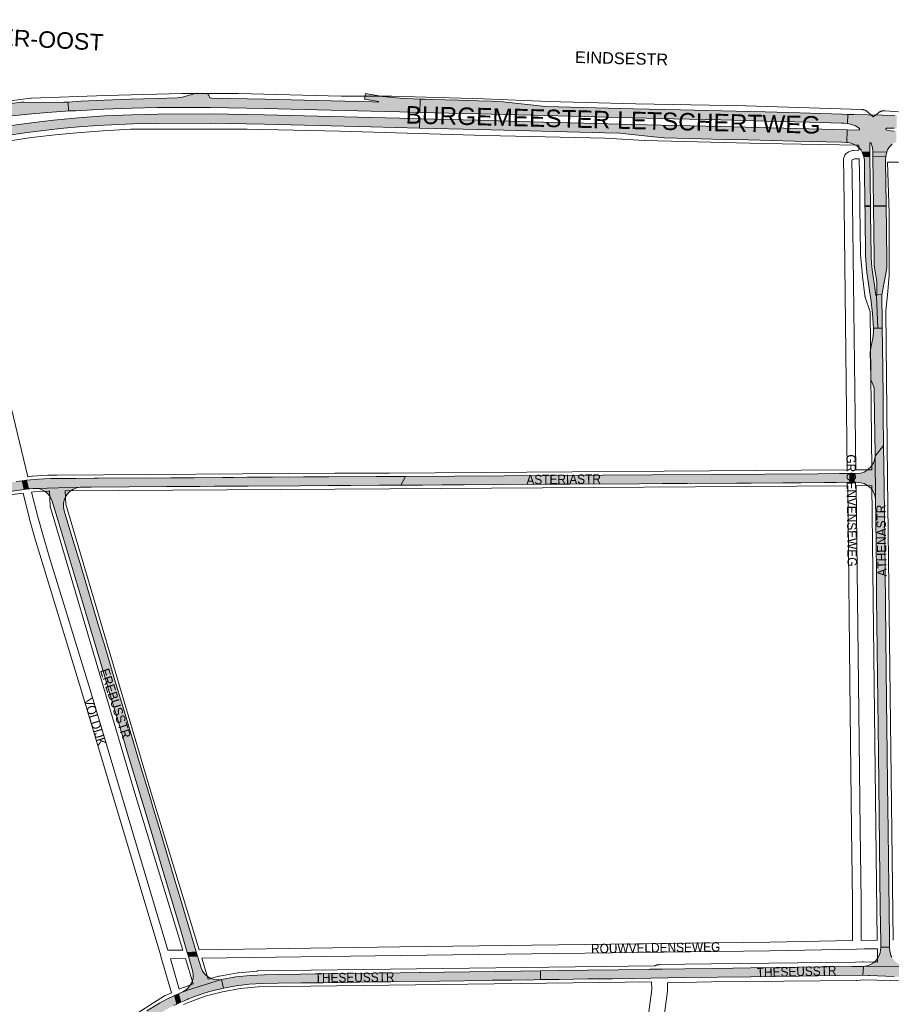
# Paper-space layout 'Layout1' of a CAD drawing. Header units: metres. Extents: x 123097 to 144122, y 392739 to 407589.
# Tile 96 of 256: x 127243 to 127962, y 401420 to 402232. Entities that reach past the tile are written whole.
import ezdxf
from ezdxf.enums import TextEntityAlignment as Align

# ---------------------------------------------------------------- set-up
doc = ezdxf.new("R2010")
doc.units = ezdxf.units.M
doc.header["$MEASUREMENT"] = 0
for name, color, linetype, lineweight in [('gs-anno-wegen algemeen tekst', 7, 'Continuous', 0), ('gs-knt-aanvullende hoofdweg', 7, 'Continuous', 0), ('gs-knt-fietspaden', 7, 'Continuous', 0), ('gs-knt-hoofdweg', 7, 'Continuous', 0), ('gs-knt-wegen algemeen', 7, 'Continuous', 0), ('gs-vlk-plantopografie wegen algemeen', 7, 'Continuous', 0), ('ir-ARC-asfalt-hoofdwegen-te inspecteren', 5, 'Continuous', 0), ('ir-ARC-beton-hoofdwegen-te inspecteren', 253, 'Continuous', 0)]:
    doc.layers.add(name, color=color, linetype=linetype, lineweight=lineweight)
doc.styles.add('Style-Arial', font='arial.ttf')

psp = doc.layouts.get("Layout1")

# ---------------------------------------------------------------- hatches: boundary and pattern name
at = {"layer": 'ir-ARC-asfalt-hoofdwegen-te inspecteren', "linetype": 'Continuous', "lineweight": 13}
for points in [[(127283.188, 402164.271), (127283.534, 402156.861), (127289.249, 402157.128), (127312.608, 402158.299), (127335.904, 402159.133), (127356.566, 402159.615), (127400.608, 402159.806), (127444.925, 402158.984), (127488.805, 402157.842), (127532.794, 402156.724), (127556.593, 402156.091), (127573.107, 402155.703), (127573.408, 402166.667), (127556.862, 402167.359), (127542.221, 402168.863), (127528.335, 402171.262), (127527.423, 402166.526), (127539.057, 402164.573), (127539.047, 402164.202), (127533.629, 402164.329), (127488.664, 402165.499), (127445.606, 402166.576), (127401.215, 402167.461), (127399.849, 402167.793), (127399.167, 402170.006), (127397.908, 402171.413), (127388.804, 402171.656), (127377.526, 402168.366), (127373.154, 402167.608), (127356.244, 402167.248), (127334.207, 402166.702), (127312.893, 402165.914), (127293.953, 402165.056)], [(127583.263, 402166.294), (127577.364, 402166.502), (127573.408, 402166.667), (127573.107, 402155.703), (127621.031, 402154.479), (127665.12, 402153.318), (127708.613, 402152.25), (127748.209, 402151.181), (127781.996, 402150.351), (127821.168, 402149.468), (127858.145, 402148.423), (127894.15, 402147.532), (127920.474, 402146.928), (127922.374, 402146.884), (127925.427, 402146.527), (127925.641, 402154.069), (127920.652, 402154.193), (127886.1, 402155.321), (127857.62, 402156.036), (127821.534, 402156.988), (127787.754, 402157.812), (127749.089, 402158.768), (127676.47, 402160.693), (127641.801, 402164.333), (127631.92, 402165.01), (127621.156, 402165.346), (127605.234, 402165.677)], [(127192.851, 402137.754), (127193.763, 402129.018), (127196.556, 402129.626), (127231.128, 402136.348), (127249.556, 402139.123), (127276.516, 402142.314), (127295.145, 402143.979), (127313.153, 402145.143), (127336.57, 402146.152), (127356.953, 402146.685), (127400.251, 402146.808), (127444.883, 402146.013), (127532.541, 402143.781), (127572.752, 402142.773), (127572.961, 402150.389), (127556.655, 402150.827), (127532.793, 402151.426), (127444.921, 402153.684), (127400.55, 402154.449), (127357.012, 402154.354), (127335.56, 402153.778), (127313.351, 402152.781), (127294.677, 402151.549), (127271.233, 402149.389), (127253.086, 402147.238), (127234.499, 402144.596), (127211.383, 402140.941), (127195.665, 402138.111), (127195.628, 402138.346)], [(127925.279, 402141.308), (127893.832, 402142.093), (127820.823, 402143.989), (127784.064, 402144.902), (127747.799, 402145.828), (127708.155, 402146.942), (127664.005, 402148.043), (127620.556, 402149.174), (127572.961, 402150.389), (127572.752, 402142.773), (127620.808, 402141.546), (127663.594, 402140.372), (127735.594, 402138.605), (127735.576, 402138.846), (127745.101, 402137.808), (127765.866, 402135.464), (127774.344, 402134.72), (127784.798, 402134.497), (127804.764, 402133.99), (127823.788, 402133.468), (127843.748, 402132.976), (127881.809, 402131.994), (127920.682, 402131.029), (127924.983, 402130.864)], [(127937.401, 402122.861), (127943.788, 402122.904), (127943.765, 402124.66), (127943.738, 402127.302), (127943.801, 402128.814), (127943.926, 402130.32), (127944.176, 402130.717), (127944.642, 402130.774), (127944.981, 402130.449), (127945.856, 402127.622), (127946.207, 402124.683), (127946.349, 402123.5), (127946.418, 402122.926), (127957.847, 402123.063), (127958.519, 402124.778), (127960.15, 402127.281), (127962.227, 402129.429), (127962.535, 402129.686), (127963.83, 402130.558), (127965.517, 402131.365), (127965.773, 402140.276), (127963.881, 402140.289), (127960.864, 402140.593), (127957.885, 402141.159), (127957.327, 402141.449), (127957.079, 402142.027), (127957.447, 402142.576), (127958.085, 402142.746), (127963.951, 402142.605), (127965.854, 402142.588), (127966.108, 402153.004), (127964.407, 402153.075), (127954.293, 402153.331), (127930.669, 402153.944), (127925.641, 402154.069), (127925.427, 402146.527), (127928.791, 402145.777), (127932.002, 402144.525), (127934.985, 402142.8), (127935.316, 402142.306), (127935.291, 402141.712), (127934.92, 402141.248), (127934.346, 402141.093), (127925.279, 402141.308), (127924.983, 402130.864), (127925.754, 402130.835), (127928.44, 402130.325), (127930.991, 402129.343), (127933.326, 402127.92), (127935.127, 402126.398), (127936.596, 402124.555)], [(127939.808, 402078.589), (127944.345, 402078.619), (127944.35, 402078.7), (127943.873, 402119.236), (127938.995, 402119.158), (127939.341, 402116.391), (127939.44, 402109.339)], [(127957.33, 402078.709), (127957.284, 402080.097), (127956.845, 402115.893), (127956.887, 402119.51), (127946.405, 402119.29), (127946.882, 402078.719), (127946.885, 402078.624)], [(127944.904, 402036.878), (127944.441, 402072.66), (127944.413, 402074.864), (127944.371, 402078.087), (127944.348, 402078.19), (127939.813, 402078.14), (127939.818, 402077.737), (127939.856, 402074.751), (127939.883, 402072.547), (127939.958, 402066.629), (127940.255, 402041.044), (127940.345, 402037.434), (127940.724, 402030.442), (127941.363, 402023.468), (127941.575, 402022.008), (127943.951, 402006.695), (127944.614, 402002.086), (127946.126, 401989.99), (127946.875, 401977.822), (127950.486, 401977.862), (127949.22, 402004.585), (127948.854, 402004.73), (127948.702, 402005.092), (127947.635, 402013.029), (127945.748, 402025.867), (127945.211, 402031.364)], [(127953.762, 402005.323), (127957.473, 402025.559), (127957.811, 402028.043), (127957.905, 402030.549), (127957.525, 402060.029), (127957.333, 402078.29), (127946.89, 402078.21), (127946.892, 402078.129), (127947.373, 402036.344), (127947.485, 402029.993), (127947.876, 402026.012), (127949.274, 402018.151), (127949.587, 402015.144), (127949.71, 402005.598)], [(127950.486, 401977.862), (127954.097, 401977.901), (127954.044, 401982.702), (127953.997, 401987.339), (127953.832, 402000), (127953.762, 402005.323), (127949.71, 402005.598), (127949.716, 402005.114), (127949.579, 402004.745), (127949.22, 402004.585)]]:
    psp.add_hatch(color=5, dxfattribs=at).paths.add_polyline_path(points, flags=0)
at = {"layer": 'ir-ARC-asfalt-hoofdwegen-te inspecteren', "linetype": 'Continuous', "lineweight": 13, "extrusion": (0, 0, -1)}
psp.add_hatch(color=5, dxfattribs=at).paths.add_polyline_path([(-127236.721, 402152.808), (-127253.192, 402154.594), (-127269.701, 402155.98), (-127280.992, 402156.742), (-127283.534, 402156.861), (-127283.188, 402164.271), (-127279.684, 402164.015), (-127278.13, 402163.977), (-127246.676, 402164.185), (-127244.69, 402164.131), (-127216.677, 402160.489), (-127210.132, 402159.505), (-127192.456, 402156.552), (-127190.923, 402156.235), (-127192.113, 402144.828), (-127194.861, 402145.398), (-127197.563, 402146.424), (-127200.365, 402147.134), (-127201.016, 402147.247), (-127218.415, 402150.233), (-127235.893, 402152.715)], flags=0)
at = {"layer": 'ir-ARC-beton-hoofdwegen-te inspecteren', "linetype": 'Continuous', "lineweight": 13}
for points in [[(127954.944, 401906.309), (127954.764, 401922.405), (127954.256, 401963.349), (127954.097, 401977.901), (127950.486, 401977.862), (127946.875, 401977.822), (127946.955, 401974.398), (127946.193, 401969.273), (127945.001, 401963.166), (127944.149, 401957.833), (127944.292, 401948.482), (127944.52, 401937.439), (127944.53, 401936.959), (127944.708, 401935.796), (127945.042, 401934.672), (127947.031, 401929.563), (127947.409, 401928.062), (127947.522, 401926.519), (127947.758, 401906.397), (127948.136, 401874.129), (127948.169, 401873.178), (127948.142, 401872.224), (127955.225, 401881.092)], [(127952.849, 401467.702), (127960.037, 401467.67), (127959.978, 401471.914), (127959.679, 401500.275), (127959.45, 401517.196), (127958.896, 401563.502), (127958.523, 401601.549), (127958.171, 401627.18), (127957.68, 401670.507), (127956.707, 401749.154), (127956.694, 401750.208), (127956.377, 401777.995), (127955.586, 401847.242), (127955.225, 401881.092), (127948.142, 401872.224), (127948.51, 401836.961), (127948.743, 401819.726), (127949.189, 401778.08), (127949.427, 401755.866), (127951.021, 401627.211), (127952.452, 401500), (127952.814, 401471.796)], [(127557.431, 401848.4), (127561.12, 401855.66), (127536.894, 401855.518), (127497.802, 401855.261), (127477.238, 401855.149), (127451.666, 401854.963), (127441.411, 401854.918), (127431.097, 401854.873), (127419.811, 401854.807), (127410.53, 401854.752), (127386.946, 401854.567), (127368.055, 401854.529), (127308.354, 401854.148), (127304.726, 401854.125), (127289.527, 401853.977), (127281.836, 401853.918), (127275.152, 401853.867), (127268.554, 401853.782), (127258.735, 401853.306), (127248.944, 401852.421), (127250.631, 401845.331), (127251.618, 401845.455), (127254.306, 401845.725), (127256.756, 401845.791), (127293.259, 401846.776), (127294.69, 401846.815), (127296.721, 401846.823), (127302.084, 401846.853), (127364.142, 401847.264), (127381.766, 401847.353), (127392.06, 401847.39), (127403.668, 401847.508), (127417.709, 401847.54), (127431.485, 401847.589), (127474.334, 401847.865), (127497.798, 401848.02), (127499.039, 401848.048), (127516.052, 401848.164), (127539.252, 401848.285)], [(127575.282, 401848.491), (127591.378, 401848.607), (127593.045, 401848.617), (127599.033, 401848.652), (127609.457, 401848.72), (127676.717, 401849.16), (127695.197, 401849.262), (127696.335, 401849.285), (127753.634, 401849.634), (127773.095, 401849.725), (127793.554, 401849.897), (127834.312, 401850.107), (127845.934, 401850.187), (127872.028, 401850.329), (127885.33, 401850.42), (127886.899, 401850.431), (127906.349, 401850.575), (127916.418, 401850.654), (127921.31, 401850.753), (127927.338, 401850.746), (127927.25, 401857.927), (127918.924, 401857.921), (127901.097, 401857.793), (127813.457, 401857.247), (127764.688, 401856.977), (127561.12, 401855.66), (127557.431, 401848.4)], [(127294.673, 401753.044), (127299.92, 401735.447), (127312.632, 401693.121), (127317.316, 401677.338), (127325.198, 401651.014), (127329.643, 401636.171), (127331.367, 401630.428), (127335.247, 401617.498), (127347.388, 401576.825), (127354.555, 401552.902), (127363.454, 401523.248), (127375.152, 401484.013), (127381.379, 401463.235), (127388.792, 401463.625), (127387.396, 401468.295), (127382.119, 401486.008), (127376.232, 401505.616), (127370.393, 401525.237), (127368.998, 401529.89), (127368.418, 401531.825), (127364.506, 401544.877), (127358.932, 401563.559), (127353.595, 401581.278), (127350.724, 401590.865), (127342.132, 401619.552), (127335.993, 401640.122), (127330.097, 401659.763), (127324.24, 401679.352), (127319.479, 401695.155), (127313.656, 401714.775), (127307.764, 401734.428), (127298.63, 401765.058), (127293.044, 401783.727), (127287.129, 401803.349), (127279.957, 401827.384), (127279.381, 401830.3), (127279.388, 401833.272), (127279.979, 401836.185), (127281.13, 401838.926), (127282.796, 401841.387), (127284.949, 401843.502), (127287.48, 401845.145), (127290.287, 401846.251), (127293.259, 401846.776), (127256.756, 401845.791), (127259.53, 401845.352), (127262.164, 401844.38), (127264.559, 401842.913), (127266.62, 401841.006), (127268.27, 401838.733), (127268.537, 401838.322), (127270.071, 401835.127), (127274.927, 401819)], [(127389.835, 401460.138), (127382.404, 401459.794), (127385.79, 401448.433), (127386.317, 401445.116), (127386.095, 401441.765), (127385.135, 401438.546), (127383.485, 401435.621), (127381.228, 401433.134), (127380.721, 401432.707), (127380.206, 401432.311), (127377.603, 401430.772), (127380.384, 401431.646), (127380.957, 401431.826), (127381.53, 401432.006), (127409.687, 401440.851), (127406.659, 401440.536), (127403.632, 401440.85), (127400.733, 401441.78), (127398.087, 401443.285), (127395.807, 401445.301), (127393.99, 401447.744), (127392.714, 401450.507)], [(127749.411, 401441.853), (127791.32, 401442.464), (127845.721, 401443.203), (127885.673, 401443.774), (127898.929, 401443.955), (127900.924, 401443.983), (127937.943, 401444.46), (127938.561, 401451.724), (127929.153, 401451.611), (127928.875, 401451.607), (127908.479, 401451.316), (127908.266, 401451.313), (127885.721, 401450.992), (127866.259, 401450.739), (127845.797, 401450.443), (127831.087, 401450.25), (127830.996, 401450.249), (127814.239, 401450.017), (127814.061, 401450.015), (127791.287, 401449.74), (127772.812, 401449.437), (127764.648, 401449.321), (127762.71, 401449.294), (127762.227, 401449.287), (127761.65, 401449.279), (127711.226, 401448.557), (127687.718, 401448.249), (127672.485, 401448.015), (127672.54, 401440.781), (127687.789, 401440.994), (127711.325, 401441.341), (127731.904, 401441.595)], [(127553.902, 401439.133), (127589.105, 401439.628), (127630.173, 401440.19), (127632.549, 401440.225), (127634.578, 401440.255), (127648.721, 401440.462), (127667.248, 401440.707), (127672.54, 401440.781), (127672.485, 401448.015), (127656.019, 401447.777), (127593.428, 401446.893), (127573.189, 401446.648), (127572.751, 401446.642), (127556.719, 401446.426), (127512.81, 401445.793), (127455.393, 401445.024), (127445.14, 401444.882), (127433.242, 401444.32), (127421.407, 401442.974), (127409.687, 401440.851), (127411.189, 401433.783), (127421.593, 401435.693), (127432.263, 401436.996), (127442.995, 401437.619), (127456.267, 401437.788), (127474.916, 401438.028), (127493.429, 401438.292), (127513, 401438.549), (127533.539, 401438.859), (127533.701, 401438.861), (127548.66, 401439.06), (127549.044, 401439.065)], [(127411.189, 401433.783), (127409.687, 401440.851), (127381.53, 401432.006), (127380.957, 401431.826), (127380.384, 401431.646), (127377.603, 401430.772), (127375.804, 401429.998), (127374.019, 401429.208), (127376.152, 401422.247), (127378.732, 401423.4), (127381.332, 401424.516), (127382.195, 401424.872), (127382.754, 401425.103), (127383.314, 401425.333), (127385.839, 401426.335), (127392.743, 401428.818), (127399.754, 401430.979), (127402.114, 401431.619), (127404.403, 401432.209), (127407.831, 401433.037)]]:
    psp.add_hatch(color=252, dxfattribs=at).paths.add_polyline_path(points, flags=0)
at = {"layer": 'ir-ARC-beton-hoofdwegen-te inspecteren', "linetype": 'Continuous', "lineweight": 13, "extrusion": (0, 0, -1)}
for points in [[(-127930.879, 401850.789), (-127932.545, 401850.821), (-127934.564, 401850.74), (-127936.562, 401850.444), (-127939.28, 401849.677), (-127941.928, 401848.187), (-127944.28, 401846.265), (-127945.776, 401844.581), (-127946.909, 401842.634), (-127947.959, 401839.868), (-127948.51, 401836.961), (-127948.142, 401872.224), (-127948.055, 401871.276), (-127947.908, 401870.333), (-127947.455, 401868.546), (-127946.774, 401866.833), (-127945.866, 401865.163), (-127944.725, 401863.642), (-127942.836, 401861.791), (-127940.742, 401860.177), (-127939.106, 401859.265), (-127937.348, 401858.62), (-127936.414, 401858.413), (-127932.638, 401858.006), (-127930.816, 401857.987)], [(-127112.279, 401774.726), (-127118.973, 401781.77), (-127125.951, 401788.531), (-127132.102, 401793.983), (-127138.417, 401799.243), (-127141.182, 401801.425), (-127147.596, 401806.168), (-127154.206, 401810.632), (-127157.649, 401812.834), (-127160.407, 401814.555), (-127163.182, 401816.25), (-127165.665, 401817.734), (-127172.08, 401821.26), (-127178.61, 401824.568), (-127181.545, 401825.961), (-127194.729, 401831.676), (-127202.499, 401834.525), (-127210.375, 401837.064), (-127218.832, 401839.505), (-127227.373, 401841.634), (-127237.198, 401843.377), (-127247.065, 401844.86), (-127245.301, 401851.985), (-127240.42, 401851.315), (-127239.075, 401851.111), (-127229.57, 401849.481), (-127220.169, 401847.33), (-127213.364, 401845.524), (-127206.634, 401843.456), (-127198.41, 401840.754), (-127190.316, 401837.686), (-127183.212, 401834.649), (-127176.198, 401831.409), (-127169.035, 401827.833), (-127162.03, 401823.958), (-127154.767, 401819.573), (-127147.65, 401814.954), (-127145.331, 401813.399), (-127143.036, 401811.809), (-127137.778, 401807.947), (-127129.536, 401801.303), (-127121.581, 401794.317), (-127113.928, 401787.002), (-127108.536, 401781.312), (-127106.577, 401779.165), (-127093.616, 401764.496), (-127080.022, 401748.683), (-127075.101, 401742.821), (-127070.234, 401736.921), (-127068.04, 401734.227), (-127066.741, 401732.633), (-127062.076, 401726.895), (-127057.445, 401721.134), (-127052.901, 401715.373), (-127048.388, 401709.593), (-127042.619, 401702.103), (-127036.896, 401694.586), (-127027.812, 401682.423), (-127018.89, 401670.14), (-127018.629, 401669.773), (-127007.219, 401653.608), (-126996.125, 401637.224), (-126995.899, 401636.897), (-126983.944, 401618.673), (-126972.305, 401600.246), (-126970.094, 401596.633), (-126966.196, 401590.257), (-126962.343, 401583.855), (-126957.806, 401576.185), (-126953.323, 401568.482), (-126950.719, 401563.934), (-126948.903, 401561.126), (-126946.798, 401558.527), (-126944.429, 401556.166), (-126952.942, 401550.875), (-126954.773, 401555.678), (-126956.981, 401560.32), (-126962.073, 401569.209), (-126966.355, 401576.493), (-126970.687, 401583.748), (-126974.656, 401590.295), (-126978.667, 401596.819), (-126984.269, 401605.755), (-126988.144, 401611.845), (-126992.056, 401617.917), (-126996.983, 401625.456), (-127002.156, 401633.259), (-127013.276, 401649.65), (-127024.705, 401665.828), (-127024.906, 401666.113), (-127033.693, 401678.262), (-127042.685, 401690.26), (-127048.541, 401697.954), (-127054.44, 401705.617), (-127059.108, 401711.591), (-127063.806, 401717.542), (-127072.914, 401728.808), (-127076.044, 401732.632), (-127081.691, 401739.46), (-127087.382, 401746.255), (-127093.779, 401753.692), (-127100.218, 401761.095), (-127106.23, 401767.93)], [(-127943.755, 401452.88), (-127942.572, 401452.387), (-127941.328, 401452.079), (-127939.823, 401451.818), (-127938.561, 401451.724), (-127973.541, 401451.869), (-127972.121, 401452.067), (-127970.628, 401452.419), (-127969.187, 401452.943), (-127967.306, 401453.856), (-127965.582, 401455.039), (-127963.612, 401457.106), (-127961.915, 401459.403), (-127961.235, 401460.711), (-127960.795, 401462.119), (-127960.259, 401464.591), (-127960.018, 401467.108), (-127960.037, 401467.67), (-127952.849, 401467.702), (-127952.853, 401467.198), (-127952.677, 401465.025), (-127952.267, 401462.884), (-127951.852, 401461.476), (-127951.256, 401460.134), (-127950.187, 401458.127), (-127948.813, 401456.314), (-127946.393, 401454.436)], [(-127968.502, 401443.056), (-127991.198, 401442.013), (-128000, 401441.319), (-128011.167, 401440.438), (-128030.047, 401438.209), (-128044.454, 401435.943), (-128046.851, 401435.566), (-128060.929, 401432.85), (-128061.61, 401432.719), (-128073.322, 401430.193), (-128087.895, 401426.58), (-128100.407, 401423.035), (-128103.231, 401422.127), (-128104.621, 401421.654), (-128107.764, 401430.338), (-128106.141, 401430.822), (-128096.275, 401433.678), (-128089.745, 401435.459), (-128074.735, 401439.157), (-128065.691, 401441.101), (-128058.643, 401442.561), (-128049.549, 401444.272), (-128043.192, 401445.372), (-128036.419, 401446.39), (-128027.872, 401447.587), (-128021.755, 401448.373), (-128012.55, 401449.405), (-128004.39, 401450.128), (-128000, 401450.452), (-127989.929, 401451.135), (-127973.541, 401451.869), (-127938.561, 401451.724), (-127937.941, 401444.432), (-127942.453, 401444.208), (-127943.382, 401444.17), (-127963.958, 401443.265)], [(-127294.682, 401315.887), (-127292.048, 401317.623), (-127289.824, 401319.86), (-127288.103, 401322.504), (-127286.958, 401325.443), (-127286.437, 401328.554), (-127286.562, 401331.706), (-127287.327, 401334.766), (-127287.557, 401335.314), (-127288.261, 401336.565), (-127298.78, 401353.215), (-127302.132, 401358.472), (-127309.104, 401368.409), (-127316.707, 401377.873), (-127323.383, 401385.175), (-127330.475, 401392.075), (-127338.482, 401398.95), (-127346.848, 401405.383), (-127355.165, 401410.957), (-127363.784, 401416.051), (-127365.749, 401417.112), (-127367.725, 401418.149), (-127370.29, 401419.451), (-127372.874, 401420.714), (-127370.779, 401427.717), (-127364.518, 401424.622), (-127358.376, 401421.298), (-127357.242, 401420.654), (-127348.046, 401414.99), (-127339.232, 401408.747), (-127330.523, 401401.756), (-127322.229, 401394.278), (-127316.031, 401387.979), (-127308.171, 401378.962), (-127301.33, 401370.086), (-127295.062, 401360.797), (-127292.79, 401357.27), (-127280.876, 401338.473), (-127279.269, 401336.303), (-127277.299, 401334.456), (-127276.765, 401334.058), (-127276.2, 401333.675), (-127273.615, 401332.342), (-127270.822, 401331.532), (-127267.924, 401331.277), (-127265.032, 401331.585), (-127262.254, 401332.446)]]:
    psp.add_hatch(color=252, dxfattribs=at).paths.add_polyline_path(points, flags=0)

# ---------------------------------------------------------------- linework, layer by layer
at = {"layer": 'gs-knt-aanvullende hoofdweg', "color": 7, "linetype": 'Continuous', "flags": 128}
for points in [[(127766.521, 401452.105), (127766.525, 401452.106)], [(127766.525, 401452.106), (127766.688, 401452.204), (127767.015, 401452.375), (127767.349, 401452.531), (127767.69, 401452.669), (127768.038, 401452.791), (127768.392, 401452.896), (127768.75, 401452.983), (127769.112, 401453.053), (127769.477, 401453.104), (127769.844, 401453.138), (127770.212, 401453.154), (127813.109, 401453.925), (127813.172, 401453.926), (127932.105, 401455.073), (127937.614, 401455.535), (127937.872, 401455.552), (127937.956, 401455.555), (127938.001, 401455.557), (127938.045, 401455.557), (127938.13, 401455.56), (127938.388, 401455.56), (127950.203, 401455.328)], [(128148.237, 401401.786), (128119.904, 401412.759), (128102.434, 401419.093), (128089.08, 401422.87), (128075.465, 401426.288), (128061.646, 401429.325), (128061.524, 401429.353), (128052.515, 401431.491), (128024.204, 401436.279), (128004.03, 401438.291), (127972.225, 401439.874), (127938.482, 401440.535), (127933.082, 401440.082), (127932.805, 401440.064), (127932.527, 401440.056), (127813.348, 401438.907), (127777.052, 401438.254)]]:
    psp.add_lwpolyline(points, dxfattribs=at)
at = {"layer": 'gs-knt-fietspaden', "color": 7, "linetype": 'Continuous', "flags": 128}
for points in [[(127193.353, 402124.469), (127193.363, 402124.269), (127193.75, 402118.841), (127194.415, 402112.424), (127194.426, 402112.299), (127195.826, 402091.614), (127197.14, 402078.09), (127198.11, 402071.773), (127202.049, 402053.536), (127203.733, 402045.982), (127218.165, 401987.692), (127218.18, 401987.631), (127224.131, 401961.628), (127249.948, 401855.38)], [(127925.194, 401861.013), (127922.377, 402102.661), (127922.001, 402116.356), (127922.001, 402116.524), (127922.008, 402116.692), (127922.024, 402116.859), (127922.047, 402117.026), (127922.079, 402117.191), (127922.118, 402117.354), (127922.165, 402117.515), (127922.22, 402117.674), (127923.168, 402120.226), (127923.227, 402120.376), (127923.293, 402120.522), (127923.366, 402120.665), (127923.445, 402120.805), (127923.531, 402120.941), (127923.622, 402121.073), (127923.72, 402121.2), (127923.823, 402121.323), (127923.932, 402121.441), (127924.046, 402121.554), (127924.165, 402121.662), (127924.289, 402121.764), (127924.418, 402121.86), (127925.608, 402122.71), (127925.731, 402122.794), (127925.858, 402122.874), (127925.989, 402122.947), (127926.122, 402123.015), (127926.258, 402123.077), (127926.397, 402123.133), (127926.537, 402123.184), (127929.599, 402124.205), (127929.745, 402124.25), (127929.894, 402124.289), (127930.044, 402124.321), (127930.196, 402124.347), (127930.348, 402124.366), (127930.501, 402124.379), (127930.655, 402124.385), (127934.848, 402124.449)], [(127935.008, 402117.431), (127931.305, 402117.374), (127929.355, 402116.723), (127929.037, 402115.868), (127929.395, 402102.825), (127929.395, 402102.774), (127929.396, 402102.769), (127929.395, 402102.766), (127932.214, 401861.026)], [(127929.638, 401472.978), (127929.638, 401505.657), (127928.766, 401564.845), (127928.766, 401564.856), (127927.646, 401661.117), (127927.646, 401661.12), (127925.629, 401847.996)], [(127932.649, 401848.005), (127934.666, 401661.197), (127935.786, 401564.943), (127936.658, 401505.735), (127936.658, 401505.683), (127936.658, 401473.093)], [(127368.302, 401429.977), (127359.605, 401459.942), (127359.565, 401460.08), (127359.449, 401460.479), (127294.592, 401677.716), (127260.924, 401787.685), (127260.914, 401787.716), (127255.609, 401805.65), (127255.595, 401805.699), (127251.446, 401820.505), (127251.422, 401820.594), (127246.084, 401841.772)], [(127253.102, 401842.654), (127258.218, 401822.355), (127262.348, 401807.617), (127267.641, 401789.724), (127301.308, 401679.76), (127301.314, 401679.739), (127301.315, 401679.736), (127301.316, 401679.733)], [(127301.316, 401679.733), (127365.42, 401465.018), (127377.73, 401465.197)], [(127391.287, 401465.393), (127556.647, 401467.793), (127556.653, 401467.793), (127861.358, 401471.67), (127929.638, 401472.978)], [(127950.072, 401466.254), (127939.052, 401466.104), (127932.931, 401466.02), (127861.481, 401464.651), (127861.459, 401464.65), (127556.746, 401460.773), (127393.43, 401458.404)], [(127936.658, 401473.093), (127949.988, 401473.274)], [(127379.872, 401458.207), (127367.47, 401458.027), (127374.779, 401432.847)]]:
    psp.add_lwpolyline(points, dxfattribs=at)
at = {"layer": 'gs-knt-hoofdweg', "color": 7, "linetype": 'Continuous', "flags": 128}
for points in [[(127190.001, 402158.086), (127209.251, 402161.764), (127209.491, 402161.806), (127209.732, 402161.841), (127252.4, 402167.33), (127252.763, 402167.368), (127253.128, 402167.39), (127314.163, 402169.63), (127314.256, 402169.632), (127376.858, 402171.201), (127377.059, 402171.204), (127422.975, 402171.204)], [(127422.975, 402171.204), (127423.182, 402171.201), (127423.186, 402171.201), (127423.19, 402171.201), (127508.305, 402168.963), (127549.748, 402168.963), (127549.974, 402168.96), (127625.455, 402166.832), (127625.547, 402166.829), (127679.032, 402164.702), (127751.068, 402162.688), (127841.742, 402161.008), (127841.837, 402161.005), (127936.908, 402158.121), (127937.298, 402158.1), (127937.687, 402158.06), (127938.074, 402158), (127938.457, 402157.922), (127938.836, 402157.825), (127939.209, 402157.71), (127939.577, 402157.577), (127939.937, 402157.426), (127940.29, 402157.258), (127940.634, 402157.072), (127940.969, 402156.87), (127941.294, 402156.652), (127941.607, 402156.419), (127941.909, 402156.17), (127946.542, 402152.158), (127950.898, 402155.431), (127951.212, 402155.656), (127951.536, 402155.864), (127951.869, 402156.057), (127952.212, 402156.234), (127952.563, 402156.394), (127952.921, 402156.537), (127953.286, 402156.662), (127953.656, 402156.77), (127954.031, 402156.86), (127954.409, 402156.932), (127954.791, 402156.985), (127955.175, 402157.02), (127955.56, 402157.037), (127955.946, 402157.034), (127956.331, 402157.014), (127967.409, 402156.153)], [(127934.749, 402128.779), (127855.681, 402130.018), (127855.596, 402130.02), (127758.512, 402132.576), (127758.239, 402132.588), (127725.759, 402134.553), (127627.086, 402136.757), (127627.04, 402136.758), (127506.983, 402140.127), (127430.799, 402141.866), (127334.63, 402141.866), (127312.049, 402140.49), (127293.343, 402139.104), (127272.382, 402137.261), (127253.014, 402134.968), (127226.084, 402130.824), (127201.417, 402126.348), (127193.353, 402124.469)]]:
    psp.add_lwpolyline(points, dxfattribs=at)
at = {"layer": 'gs-knt-wegen algemeen', "color": 7, "linetype": 'Continuous', "flags": 128}
for points in [[(127934.848, 402124.449), (127934.749, 402128.779)], [(127945.343, 401860.98), (127944.038, 401991.359), (127940.018, 402003.436), (127939.941, 402003.683), (127939.875, 402003.932), (127939.818, 402004.183), (127939.771, 402004.437), (127939.734, 402004.692), (127937.75, 402020.723), (127937.73, 402020.913), (127936.064, 402038.611), (127936.044, 402038.877), (127936.036, 402039.143), (127935.572, 402078.088), (127935.571, 402078.165), (127935.571, 402092.717), (127935.008, 402117.431)], [(127958.399, 402114.728), (127959.763, 402072.446), (127959.766, 402072.236), (127959.766, 402022.079), (127959.761, 402021.829), (127959.747, 402021.58), (127958.715, 402008.167), (127958.699, 402007.994), (127957.05, 401992.141), (127958.429, 401854.52), (127963.006, 401473.45)], [(128117.699, 401475.451), (128128.126, 401501.708), (128129.024, 401504.555), (128129.763, 401507.492), (128130.312, 401510.377), (128130.936, 401516.582), (128134.787, 401968.141), (128134.787, 401968.162), (128135.859, 402060.562), (128136.439, 402110.479), (127967.1, 402114.777), (127966.861, 402114.777), (127958.399, 402114.728)], [(127249.948, 401855.38), (127253.384, 401855.812), (127253.611, 401855.837), (127253.839, 401855.853), (127266.41, 401856.543), (127266.601, 401856.551), (127273.922, 401856.738), (127274.046, 401856.74), (127502.932, 401858.211), (127502.954, 401858.211), (127548.102, 401858.348), (127925.194, 401861.013)], [(127932.214, 401861.026), (127945.343, 401860.98)], [(127925.629, 401847.996), (127548.181, 401845.328), (127503.005, 401845.191), (127280.852, 401843.763)], [(127945.486, 401847.96), (127932.649, 401848.005)], [(127949.988, 401473.274), (127945.486, 401847.96)], [(127246.084, 401841.772), (127239.457, 401840.939), (127229.289, 401839.029), (127215.885, 401835.712), (127207.676, 401833.168), (127197.987, 401829.879), (127190.778, 401827.092), (127183.782, 401823.929), (127174.847, 401819.64), (127163.355, 401813.092), (127149.515, 401803.941), (127139.821, 401796.914), (127130.784, 401789.079), (127122.842, 401781.631), (127114.632, 401773.153), (127097.518, 401753.711), (127078.595, 401731.168), (127060.324, 401708.455), (127043.086, 401685.722), (127005.072, 401632.755), (126986.381, 401603.709), (126969.18, 401575.379), (126969.178, 401575.375), (126969.176, 401575.372)], [(127267.831, 401843.558), (127267.029, 401843.538), (127254.781, 401842.865), (127253.102, 401842.654)], [(127377.73, 401465.197), (127338.098, 401594.47), (127338.079, 401594.534), (127268.557, 401829.938), (127268.486, 401830.198), (127268.425, 401830.461), (127268.376, 401830.726), (127268.338, 401830.993), (127268.311, 401831.262), (127268.295, 401831.531), (127267.831, 401843.558)], [(127280.852, 401843.763), (127281.274, 401832.846), (127350.556, 401598.254), (127391.287, 401465.393)], [(127950.203, 401455.328), (127950.072, 401466.254)], [(127386.242, 401437.431), (127379.872, 401458.207)], [(127393.43, 401458.404), (127398.668, 401441.319)], [(127398.668, 401441.319), (127407.447, 401443.53), (127407.673, 401443.583), (127407.901, 401443.627), (127423.042, 401446.31), (127423.286, 401446.349), (127423.53, 401446.378), (127438.864, 401447.911), (127439.145, 401447.933), (127439.428, 401447.942), (127766.521, 401452.105)], [(127766.521, 401452.105), (127766.525, 401452.106)], [(127374.779, 401432.847), (127378.61, 401434.544), (127378.78, 401434.616), (127378.951, 401434.684), (127386.242, 401437.431)], [(127764.006, 401439.054), (127439.877, 401434.927), (127425.071, 401433.447), (127410.402, 401430.847), (127396.207, 401427.273), (127383.715, 401422.565), (127378.395, 401420.208)], [(127738.697, 401241.974), (127756.193, 401373.677), (127756.195, 401373.694), (127764.175, 401432.589), (127764.006, 401439.054)], [(127777.052, 401438.254), (127777.204, 401432.403), (127777.205, 401432.142), (127777.196, 401431.881), (127777.177, 401431.62), (127777.147, 401431.36), (127769.098, 401371.954)], [(127340.746, 401413.375), (127362.595, 401427.366), (127362.807, 401427.496), (127363.023, 401427.618), (127363.244, 401427.731), (127363.469, 401427.836), (127368.302, 401429.977)]]:
    psp.add_lwpolyline(points, dxfattribs=at)
at = {"layer": 'gs-vlk-plantopografie wegen algemeen', "color": 7, "linetype": 'Continuous', "flags": 128}
for points in [[(127193.353, 402124.469), (127193.363, 402124.269), (127193.75, 402118.841), (127194.415, 402112.424), (127194.426, 402112.299), (127195.826, 402091.614), (127197.14, 402078.09), (127198.11, 402071.773), (127202.049, 402053.536), (127203.733, 402045.982), (127218.165, 401987.692), (127218.18, 401987.631), (127224.131, 401961.628), (127249.948, 401855.38)], [(127368.302, 401429.977), (127359.605, 401459.942), (127359.565, 401460.08), (127359.449, 401460.479), (127294.592, 401677.716), (127260.924, 401787.685), (127260.914, 401787.716), (127255.609, 401805.65), (127255.595, 401805.699), (127251.446, 401820.505), (127251.422, 401820.594), (127246.084, 401841.772)], [(127253.102, 401842.654), (127258.218, 401822.355), (127262.348, 401807.617), (127267.641, 401789.724), (127301.308, 401679.76), (127301.314, 401679.739), (127301.315, 401679.736), (127301.316, 401679.733)], [(127301.316, 401679.733), (127365.42, 401465.018), (127377.73, 401465.197)], [(127391.287, 401465.393), (127556.647, 401467.793), (127556.653, 401467.793), (127861.358, 401471.67), (127929.638, 401472.978)], [(127950.072, 401466.254), (127939.052, 401466.104), (127932.931, 401466.02), (127861.481, 401464.651), (127861.459, 401464.65), (127556.746, 401460.773), (127393.43, 401458.404)], [(127936.658, 401473.093), (127949.988, 401473.274)], [(127379.872, 401458.207), (127367.47, 401458.027), (127374.779, 401432.847)]]:
    psp.add_lwpolyline(points, dxfattribs=at)
at = {"layer": 'ir-ARC-asfalt-hoofdwegen-te inspecteren', "color": 5, "linetype": 'Continuous', "lineweight": 13}
for points in [[(127283.188, 402164.271), (127283.534, 402156.861), (127289.249, 402157.128), (127312.608, 402158.299), (127335.904, 402159.133), (127356.566, 402159.615), (127400.608, 402159.806), (127444.925, 402158.984), (127488.805, 402157.842), (127532.794, 402156.724), (127556.593, 402156.091), (127573.107, 402155.703), (127573.408, 402166.667), (127556.862, 402167.359), (127542.221, 402168.863), (127528.335, 402171.262), (127527.423, 402166.526), (127539.057, 402164.573), (127539.047, 402164.202), (127533.629, 402164.329), (127488.664, 402165.499), (127445.606, 402166.576), (127401.215, 402167.461), (127399.849, 402167.793), (127399.167, 402170.006), (127397.908, 402171.413), (127388.804, 402171.656), (127377.526, 402168.366), (127373.154, 402167.608), (127356.244, 402167.248), (127334.207, 402166.702), (127312.893, 402165.914), (127293.953, 402165.056)], [(127236.721, 402152.808), (127253.192, 402154.594), (127269.701, 402155.98), (127280.992, 402156.742), (127283.534, 402156.861), (127283.188, 402164.271), (127279.684, 402164.015), (127278.13, 402163.977), (127246.676, 402164.185), (127244.69, 402164.131), (127216.677, 402160.489), (127210.132, 402159.505), (127192.456, 402156.552), (127190.923, 402156.235), (127192.113, 402144.828), (127194.861, 402145.398), (127197.563, 402146.424), (127200.365, 402147.134), (127201.016, 402147.247), (127218.415, 402150.233), (127235.893, 402152.715)], [(127583.263, 402166.294), (127577.364, 402166.502), (127573.408, 402166.667), (127573.107, 402155.703), (127621.031, 402154.479), (127665.12, 402153.318), (127708.613, 402152.25), (127748.209, 402151.181), (127781.996, 402150.351), (127821.168, 402149.468), (127858.145, 402148.423), (127894.15, 402147.532), (127920.474, 402146.928), (127922.374, 402146.884), (127925.427, 402146.527), (127925.641, 402154.069), (127920.652, 402154.193), (127886.1, 402155.321), (127857.62, 402156.036), (127821.534, 402156.988), (127787.754, 402157.812), (127749.089, 402158.768), (127676.47, 402160.693), (127641.801, 402164.333), (127631.92, 402165.01), (127621.156, 402165.346), (127605.234, 402165.677)], [(127925.279, 402141.308), (127893.832, 402142.093), (127820.823, 402143.989), (127784.064, 402144.902), (127747.799, 402145.828), (127708.155, 402146.942), (127664.005, 402148.043), (127620.556, 402149.174), (127572.961, 402150.389), (127572.752, 402142.773), (127620.808, 402141.546), (127663.594, 402140.372), (127735.594, 402138.605), (127735.576, 402138.846), (127745.101, 402137.808), (127765.866, 402135.464), (127774.344, 402134.72), (127784.798, 402134.497), (127804.764, 402133.99), (127823.788, 402133.468), (127843.748, 402132.976), (127881.809, 402131.994), (127920.682, 402131.029), (127924.983, 402130.864)], [(127938.995, 402119.158), (127943.873, 402119.236), (127943.788, 402122.904), (127937.401, 402122.861)], [(127946.405, 402119.29), (127956.887, 402119.51), (127957.847, 402123.063), (127946.418, 402122.926)], [(127939.808, 402078.589), (127944.345, 402078.619), (127944.35, 402078.7), (127943.873, 402119.236), (127938.995, 402119.158), (127939.341, 402116.391), (127939.44, 402109.339)], [(127957.33, 402078.709), (127957.284, 402080.097), (127956.845, 402115.893), (127956.887, 402119.51), (127946.405, 402119.29), (127946.882, 402078.719), (127946.885, 402078.624)], [(127944.904, 402036.878), (127944.441, 402072.66), (127944.413, 402074.864), (127944.371, 402078.087), (127944.348, 402078.19), (127939.813, 402078.14), (127939.818, 402077.737), (127939.856, 402074.751), (127939.883, 402072.547), (127939.958, 402066.629), (127940.255, 402041.044), (127940.345, 402037.434), (127940.724, 402030.442), (127941.363, 402023.468), (127941.575, 402022.008), (127943.951, 402006.695), (127944.614, 402002.086), (127946.126, 401989.99), (127946.875, 401977.822), (127950.486, 401977.862), (127949.22, 402004.585), (127948.854, 402004.73), (127948.702, 402005.092), (127947.635, 402013.029), (127945.748, 402025.867), (127945.211, 402031.364)], [(127953.762, 402005.323), (127957.473, 402025.559), (127957.811, 402028.043), (127957.905, 402030.549), (127957.525, 402060.029), (127957.333, 402078.29), (127946.89, 402078.21), (127946.892, 402078.129), (127947.373, 402036.344), (127947.485, 402029.993), (127947.876, 402026.012), (127949.274, 402018.151), (127949.587, 402015.144), (127949.71, 402005.598)], [(127950.486, 401977.862), (127954.097, 401977.901), (127954.044, 401982.702), (127953.997, 401987.339), (127953.832, 402000), (127953.762, 402005.323), (127949.71, 402005.598), (127949.716, 402005.114), (127949.579, 402004.745), (127949.22, 402004.585)]]:
    psp.add_lwpolyline(points, close=True, dxfattribs=at)
for points in [[(127231.128, 402136.348), (127249.556, 402139.123), (127276.516, 402142.314), (127295.145, 402143.979), (127313.153, 402145.143), (127336.57, 402146.152), (127356.953, 402146.685), (127400.251, 402146.808), (127444.883, 402146.013), (127532.541, 402143.781), (127572.752, 402142.773), (127572.961, 402150.389), (127556.655, 402150.827), (127532.793, 402151.426), (127444.921, 402153.684), (127400.55, 402154.449), (127357.012, 402154.354), (127335.56, 402153.778), (127313.351, 402152.781), (127294.677, 402151.549), (127271.233, 402149.389), (127253.086, 402147.238), (127234.499, 402144.596)], [(127964.407, 402153.075), (127954.293, 402153.331), (127930.669, 402153.944), (127925.641, 402154.069), (127925.427, 402146.527), (127928.791, 402145.777), (127932.002, 402144.525), (127934.985, 402142.8), (127935.316, 402142.306), (127935.291, 402141.712), (127934.92, 402141.248), (127934.346, 402141.093), (127925.279, 402141.308), (127924.983, 402130.864), (127925.754, 402130.835), (127928.44, 402130.325), (127930.991, 402129.343), (127933.326, 402127.92), (127935.127, 402126.398), (127936.596, 402124.555), (127937.401, 402122.861), (127943.788, 402122.904), (127943.765, 402124.66), (127943.738, 402127.302), (127943.801, 402128.814), (127943.926, 402130.32), (127944.176, 402130.717), (127944.642, 402130.774), (127944.981, 402130.449), (127945.856, 402127.622), (127946.207, 402124.683), (127946.349, 402123.5), (127946.418, 402122.926), (127957.847, 402123.063), (127958.519, 402124.778), (127960.15, 402127.281), (127962.227, 402129.429)], [(127963.881, 402140.289), (127960.864, 402140.593), (127957.885, 402141.159), (127957.327, 402141.449), (127957.079, 402142.027), (127957.447, 402142.576), (127958.085, 402142.746), (127963.951, 402142.605)]]:
    psp.add_lwpolyline(points, dxfattribs=at)
for points in [[(127938.995, 402119.158), (127943.873, 402119.236), (127937.401, 402122.861), (127943.788, 402122.904)], [(127946.405, 402119.29), (127956.887, 402119.51), (127946.418, 402122.926), (127957.847, 402123.063)]]:
    psp.add_solid(points, dxfattribs=at)
at = {"layer": 'ir-ARC-beton-hoofdwegen-te inspecteren', "color": 252, "linetype": 'Continuous', "lineweight": 13, "flags": 128}
for points in [[(127954.944, 401906.309), (127954.764, 401922.405), (127954.256, 401963.349), (127954.097, 401977.901), (127950.486, 401977.862), (127946.875, 401977.822), (127946.955, 401974.398), (127946.193, 401969.273), (127945.001, 401963.166), (127944.149, 401957.833), (127944.292, 401948.482), (127944.52, 401937.439), (127944.53, 401936.959), (127944.708, 401935.796), (127945.042, 401934.672), (127947.031, 401929.563), (127947.409, 401928.062), (127947.522, 401926.519), (127947.758, 401906.397), (127948.136, 401874.129), (127948.169, 401873.178), (127948.142, 401872.224), (127955.225, 401881.092)], [(127952.849, 401467.702), (127960.037, 401467.67), (127959.978, 401471.914), (127959.679, 401500.275), (127959.45, 401517.196), (127958.896, 401563.502), (127958.523, 401601.549), (127958.171, 401627.18), (127957.68, 401670.507), (127956.707, 401749.154), (127956.694, 401750.208), (127956.377, 401777.995), (127955.586, 401847.242), (127955.225, 401881.092), (127948.142, 401872.224), (127948.51, 401836.961), (127948.743, 401819.726), (127949.189, 401778.08), (127949.427, 401755.866), (127951.021, 401627.211), (127952.452, 401500), (127952.814, 401471.796)], [(127930.879, 401850.789), (127932.545, 401850.821), (127934.564, 401850.74), (127936.562, 401850.444), (127939.28, 401849.677), (127941.928, 401848.187), (127944.28, 401846.265), (127945.776, 401844.581), (127946.909, 401842.634), (127947.959, 401839.868), (127948.51, 401836.961), (127948.142, 401872.224), (127948.055, 401871.276), (127947.908, 401870.333), (127947.455, 401868.546), (127946.774, 401866.833), (127945.866, 401865.163), (127944.725, 401863.642), (127942.836, 401861.791), (127940.742, 401860.177), (127939.106, 401859.265), (127937.348, 401858.62), (127936.414, 401858.413), (127932.638, 401858.006), (127930.816, 401857.987)], [(127557.431, 401848.4), (127561.12, 401855.66), (127536.894, 401855.518), (127497.802, 401855.261), (127477.238, 401855.149), (127451.666, 401854.963), (127441.411, 401854.918), (127431.097, 401854.873), (127419.811, 401854.807), (127410.53, 401854.752), (127386.946, 401854.567), (127368.055, 401854.529), (127308.354, 401854.148), (127304.726, 401854.125), (127289.527, 401853.977), (127281.836, 401853.918), (127275.152, 401853.867), (127268.554, 401853.782), (127258.735, 401853.306), (127248.944, 401852.421), (127250.631, 401845.331), (127251.618, 401845.455), (127254.306, 401845.725), (127256.756, 401845.791), (127293.259, 401846.776), (127294.69, 401846.815), (127296.721, 401846.823), (127302.084, 401846.853), (127364.142, 401847.264), (127381.766, 401847.353), (127392.06, 401847.39), (127403.668, 401847.508), (127417.709, 401847.54), (127431.485, 401847.589), (127474.334, 401847.865), (127497.798, 401848.02), (127499.039, 401848.048), (127516.052, 401848.164), (127539.252, 401848.285)], [(127575.282, 401848.491), (127591.378, 401848.607), (127593.045, 401848.617), (127599.033, 401848.652), (127609.457, 401848.72), (127676.717, 401849.16), (127695.197, 401849.262), (127696.335, 401849.285), (127753.634, 401849.634), (127773.095, 401849.725), (127793.554, 401849.897), (127834.312, 401850.107), (127845.934, 401850.187), (127872.028, 401850.329), (127885.33, 401850.42), (127886.899, 401850.431), (127906.349, 401850.575), (127916.418, 401850.654), (127921.31, 401850.753), (127927.338, 401850.746), (127927.25, 401857.927), (127918.924, 401857.921), (127901.097, 401857.793), (127813.457, 401857.247), (127764.688, 401856.977), (127561.12, 401855.66), (127557.431, 401848.4)], [(127927.338, 401850.746), (127930.879, 401850.789), (127930.816, 401857.987), (127927.25, 401857.927)], [(127250.631, 401845.331), (127248.944, 401852.421), (127245.301, 401851.985), (127247.065, 401844.86)], [(127294.673, 401753.044), (127299.92, 401735.447), (127312.632, 401693.121), (127317.316, 401677.338), (127325.198, 401651.014), (127329.643, 401636.171), (127331.367, 401630.428), (127335.247, 401617.498), (127347.388, 401576.825), (127354.555, 401552.902), (127363.454, 401523.248), (127375.152, 401484.013), (127381.379, 401463.235), (127388.792, 401463.625), (127387.396, 401468.295), (127382.119, 401486.008), (127376.232, 401505.616), (127370.393, 401525.237), (127368.998, 401529.89), (127368.418, 401531.825), (127364.506, 401544.877), (127358.932, 401563.559), (127353.595, 401581.278), (127350.724, 401590.865), (127342.132, 401619.552), (127335.993, 401640.122), (127330.097, 401659.763), (127324.24, 401679.352), (127319.479, 401695.155), (127313.656, 401714.775), (127307.764, 401734.428), (127298.63, 401765.058), (127293.044, 401783.727), (127287.129, 401803.349), (127279.957, 401827.384), (127279.381, 401830.3), (127279.388, 401833.272), (127279.979, 401836.185), (127281.13, 401838.926), (127282.796, 401841.387), (127284.949, 401843.502), (127287.48, 401845.145), (127290.287, 401846.251), (127293.259, 401846.776), (127256.756, 401845.791), (127259.53, 401845.352), (127262.164, 401844.38), (127264.559, 401842.913), (127266.62, 401841.006), (127268.27, 401838.733), (127268.537, 401838.322), (127270.071, 401835.127), (127274.927, 401819)], [(127389.835, 401460.138), (127382.404, 401459.794), (127385.79, 401448.433), (127386.317, 401445.116), (127386.095, 401441.765), (127385.135, 401438.546), (127383.485, 401435.621), (127381.228, 401433.134), (127380.721, 401432.707), (127380.206, 401432.311), (127377.603, 401430.772), (127380.384, 401431.646), (127380.957, 401431.826), (127381.53, 401432.006), (127409.687, 401440.851), (127406.659, 401440.536), (127403.632, 401440.85), (127400.733, 401441.78), (127398.087, 401443.285), (127395.807, 401445.301), (127393.99, 401447.744), (127392.714, 401450.507)], [(127382.404, 401459.794), (127389.835, 401460.138), (127388.792, 401463.625), (127381.379, 401463.235)], [(127749.411, 401441.853), (127791.32, 401442.464), (127845.721, 401443.203), (127885.673, 401443.774), (127898.929, 401443.955), (127900.924, 401443.983), (127937.943, 401444.46), (127938.561, 401451.724), (127929.153, 401451.611), (127928.875, 401451.607), (127908.479, 401451.316), (127908.266, 401451.313), (127885.721, 401450.992), (127866.259, 401450.739), (127845.797, 401450.443), (127831.087, 401450.25), (127830.996, 401450.249), (127814.239, 401450.017), (127814.061, 401450.015), (127791.287, 401449.74), (127772.812, 401449.437), (127764.648, 401449.321), (127762.71, 401449.294), (127762.227, 401449.287), (127761.65, 401449.279), (127711.226, 401448.557), (127687.718, 401448.249), (127672.485, 401448.015), (127672.54, 401440.781), (127687.789, 401440.994), (127711.325, 401441.341), (127731.904, 401441.595)], [(127553.902, 401439.133), (127589.105, 401439.628), (127630.173, 401440.19), (127632.549, 401440.225), (127634.578, 401440.255), (127648.721, 401440.462), (127667.248, 401440.707), (127672.54, 401440.781), (127672.485, 401448.015), (127656.019, 401447.777), (127593.428, 401446.893), (127573.189, 401446.648), (127572.751, 401446.642), (127556.719, 401446.426), (127512.81, 401445.793), (127455.393, 401445.024), (127445.14, 401444.882), (127433.242, 401444.32), (127421.407, 401442.974), (127409.687, 401440.851), (127411.189, 401433.783), (127421.593, 401435.693), (127432.263, 401436.996), (127442.995, 401437.619), (127456.267, 401437.788), (127474.916, 401438.028), (127493.429, 401438.292), (127513, 401438.549), (127533.539, 401438.859), (127533.701, 401438.861), (127548.66, 401439.06), (127549.044, 401439.065)], [(127411.189, 401433.783), (127409.687, 401440.851), (127381.53, 401432.006), (127380.957, 401431.826), (127380.384, 401431.646), (127377.603, 401430.772), (127375.804, 401429.998), (127374.019, 401429.208), (127376.152, 401422.247), (127378.732, 401423.4), (127381.332, 401424.516), (127382.195, 401424.872), (127382.754, 401425.103), (127383.314, 401425.333), (127385.839, 401426.335), (127392.743, 401428.818), (127399.754, 401430.979), (127402.114, 401431.619), (127404.403, 401432.209), (127407.831, 401433.037)], [(127376.152, 401422.247), (127374.019, 401429.208), (127370.779, 401427.717), (127372.874, 401420.714)]]:
    psp.add_lwpolyline(points, close=True, dxfattribs=at)
for points in [[(127237.198, 401843.377), (127247.065, 401844.86), (127245.301, 401851.985), (127240.42, 401851.315)], [(127961.915, 401459.403), (127961.235, 401460.711), (127960.795, 401462.119), (127960.259, 401464.591), (127960.018, 401467.108), (127960.037, 401467.67), (127952.849, 401467.702), (127952.853, 401467.198), (127952.677, 401465.025), (127952.267, 401462.884), (127951.852, 401461.476), (127951.256, 401460.134), (127950.187, 401458.127), (127948.813, 401456.314), (127946.393, 401454.436), (127943.755, 401452.88), (127942.572, 401452.387), (127941.328, 401452.079), (127939.823, 401451.818), (127938.561, 401451.724), (127973.541, 401451.869)], [(127370.29, 401419.451), (127372.874, 401420.714), (127370.779, 401427.717), (127364.518, 401424.622), (127358.376, 401421.298), (127357.242, 401420.654), (127348.046, 401414.99)]]:
    psp.add_lwpolyline(points, dxfattribs=at)
at = {"layer": 'ir-ARC-beton-hoofdwegen-te inspecteren', "color": 252, "linetype": 'Continuous', "lineweight": 13}
psp.add_lwpolyline([(127973.541, 401451.869), (127938.561, 401451.724), (127937.941, 401444.432), (127942.453, 401444.208), (127943.382, 401444.17), (127963.958, 401443.265)], dxfattribs=at)
for points in [[(127927.338, 401850.746), (127930.879, 401850.789), (127927.25, 401857.927), (127930.816, 401857.987)], [(127250.631, 401845.331), (127248.944, 401852.421), (127247.065, 401844.86), (127245.301, 401851.985)], [(127382.404, 401459.794), (127389.835, 401460.138), (127381.379, 401463.235), (127388.792, 401463.625)]]:
    psp.add_solid(points, dxfattribs=at)
at = {"layer": 'ir-ARC-beton-hoofdwegen-te inspecteren', "color": 252, "linetype": 'Continuous', "lineweight": 13, "extrusion": (0, 0, -1)}
psp.add_solid([(-127376.152, 401422.247), (-127374.019, 401429.208), (-127372.874, 401420.714), (-127370.779, 401427.717)], dxfattribs=at)

# ---------------------------------------------------------------- texts
at = {"layer": 'gs-anno-wegen algemeen tekst', "color": 7, "style": 'Style-Arial'}
for s, height, rotation, p in [('UITERSTE STUIVER-OOST', 13.6, 356.992586, (127191.601, 402219.648)), ('EINDSESTR', 9.6, 358.498619, (127739.262, 402200.273)), ('BURGEMEESTER LETSCHERTWEG', 14.4, 358.571179, (127732.278, 402149.534))]:
    psp.add_text(s, height=height, rotation=rotation, dxfattribs=at).set_placement(p, align=Align.MIDDLE_CENTER)
at = {"layer": 'gs-anno-wegen algemeen tekst', "color": 7, "style": 'Style-Arial', "width": 0.909091}
for s, rotation, p in [('GROENVENSEWEG', 270.642508, (127928.843, 401827.583)), ('VOLDIJK', 286.660081, (127305.537, 401653.383)), ('ROUWVELDENSEWEG', 0.841494, (127767.362, 401467.101)), ('THESEUSSTR', 1.460854, (127883.494, 401447.491))]:
    psp.add_text(s, height=7.7, rotation=rotation, dxfattribs=at).set_placement(p, align=Align.MIDDLE_CENTER)
at = {"layer": 'gs-anno-wegen algemeen tekst', "color": 7, "linetype": 'Continuous', "style": 'Style-Arial', "width": 0.909091}
for s, rotation, p in [('ASTERIASTR', 0.553714, (127691.524, 401853.266)), ('EREBUSSTR', 288.07797, (127322.272, 401668.517)), ('THESEUSSTR', 0.718259, (127519.229, 401442.648))]:
    psp.add_text(s, height=7.7, rotation=rotation, dxfattribs=at).set_placement(p, align=Align.MIDDLE_CENTER)
at = {"layer": 'gs-anno-wegen algemeen tekst', "color": 7, "linetype": 'Continuous', "insert": (127953.507, 401802.738), "char_height": 7.7, "attachment_point": 5, "rotation": 90.97367, "line_spacing_factor": 0.6, "style": 'Style-Arial'}
psp.add_mtext('\\H1x;\\W0.909091;ATHENASTR', dxfattribs=at)

doc.saveas('drawing.dxf')
